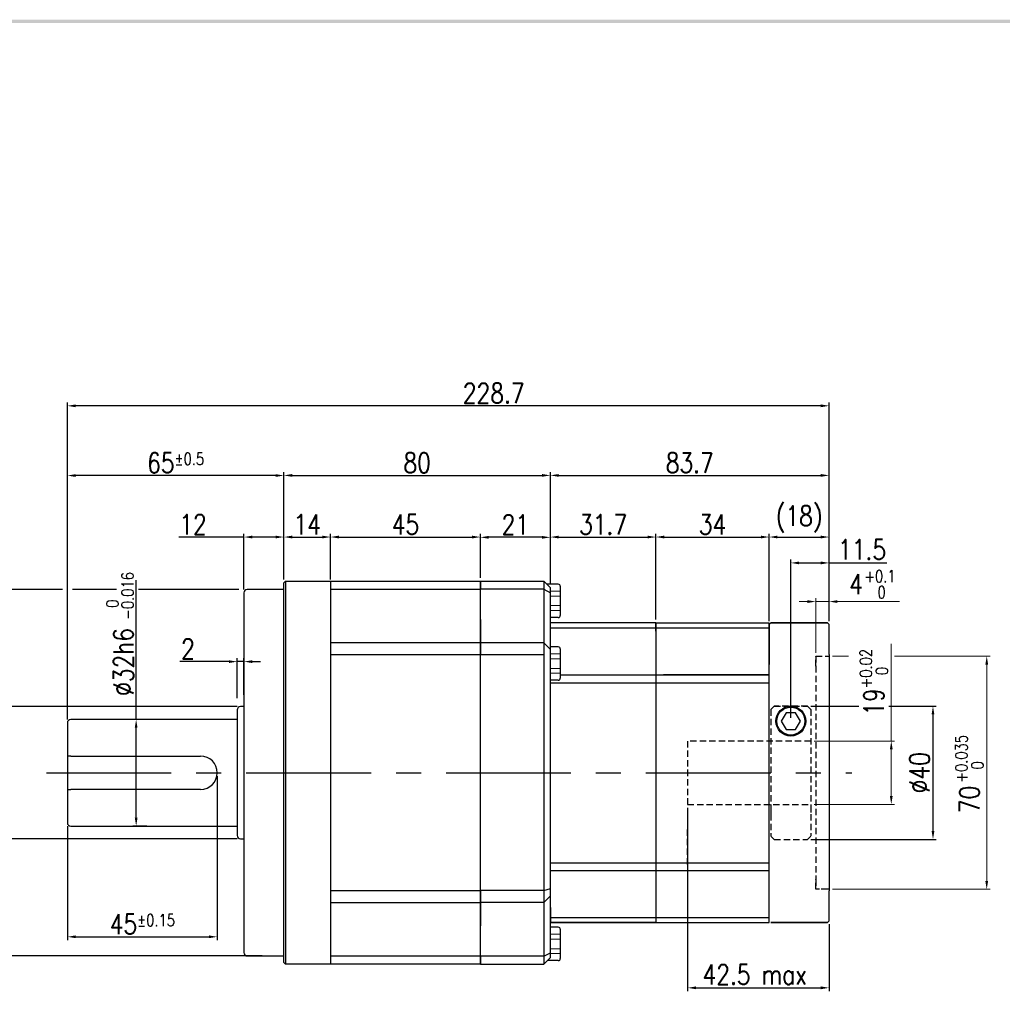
# Model space of a CAD drawing. Header units: millimetres. Extents: x 0 to 1567, y -633 to 570.
# Tile 4 of 5: x 277 to 572, y 274 to 570. Entities that reach past the tile are written whole.
import ezdxf

# ---------------------------------------------------------------- set-up
doc = ezdxf.new("R2010")
doc.units = ezdxf.units.MM
doc.header["$LTSCALE"] = 3
doc.header["$MEASUREMENT"] = 0
doc.header["$PDMODE"] = 1
for name, pattern in [('AM_ISO02W050x2', [3.75, 3, -0.75]), ('CENTER', [2, 1.25, -0.25, 0.25, -0.25]), ('HIDDEN', [9.525, 6.35, -3.175])]:
    doc.linetypes.add(name, pattern=pattern)
doc.layers.get('0').update_dxf_attribs({"linetype": 'CONTINUOUS'})
doc.layers.get('DEFPOINTS').update_dxf_attribs({"linetype": 'CONTINUOUS'})
for name, color, linetype in [('1', 1, 'CENTER'), ('3', 3, 'CONTINUOUS'), ('DIM', 3, 'CONTINUOUS'), ('OBJ', 7, 'CONTINUOUS')]:
    doc.layers.add(name, color=color, linetype=linetype)
for name, color, linetype, lineweight in [('AM_3N', 6, 'HIDDEN', 15), ('AM_5', 3, 'CONTINUOUS', 15), ('HIDDEN', 2, 'HIDDEN', 30)]:
    doc.layers.add(name, color=color, linetype=linetype, lineweight=lineweight)
doc.styles.add('WHGTXT', font='SIMPLEX.shx', dxfattribs={"width": 0.8, "bigfont": 'WHGTXT.shx'})
doc.dimstyles.new('WHGTXT', dxfattribs={"dimtxt": 3, "dimasz": 2.5, "dimexe": 1, "dimexo": 1, "dimgap": 0.8, "dimtad": 1, "dimdsep": 46, "dimtxsty": 'WHGTXT', "dimcen": 0, "dimclrd": 3, "dimclre": 3, "dimclrt": 3, "dimazin": 2, "dimtfac": 1, "dimtmove": 0, "dimatfit": 3, "dimfxl": 1, "dimtolj": 1, "dimtzin": 0, "dimarcsym": 0})
doc.dimstyles.new('WHGTXT$0', dxfattribs={"dimtxt": 3, "dimasz": 2.5, "dimexe": 1, "dimexo": 1, "dimgap": 1, "dimtad": 1, "dimdec": 4, "dimdsep": 46, "dimtxsty": 'WHGTXT', "dimcen": 0, "dimclrd": 3, "dimclre": 3, "dimclrt": 3, "dimadec": 0, "dimazin": 0, "dimtfac": 1, "dimtdec": 4, "dimtmove": 0, "dimatfit": 3, "dimfxl": 1, "dimtvp": 1, "dimtolj": 1, "dimtzin": 0, "dimlwd": -1, "dimlwe": -1, "dimarcsym": 0})

# ---------------------------------------------------------------- blocks, each defined once
blk = doc.blocks.new('*D63')
at = {"layer": '3', "color": 3}
for p, q in [((477.35, 333.31), (477.35, 278.24)), ((519.85, 298.31), (519.85, 278.24)), ((479.85, 279.24), (517.35, 279.24))]:
    blk.add_line(p, q, dxfattribs=at)
for points in [[(479.85, 279.66), (479.85, 278.82), (477.35, 279.24)], [(517.35, 279.66), (517.35, 278.82), (519.85, 279.24)]]:
    blk.add_solid(points, dxfattribs=at)
at = {"layer": 'DEFPOINTS', "color": 0}
for p in [(477.35, 334.31), (519.85, 299.31), (519.85, 279.24)]:
    blk.add_point(p, dxfattribs=at)
at = {"layer": '3', "color": 3, "insert": (497.5, 283.24), "char_height": 6, "attachment_point": 5, "style": 'WHGTXT'}
blk.add_mtext('\\A1;42.5 max', dxfattribs=at)
blk = doc.blocks.new('*D68')
at = {"color": 3, "lineweight": -2}
for p, q in [((436.15, 400.31), (436.15, 434.09)), ((438.65, 433.09), (517.35, 433.09)), ((519.85, 389.31), (519.85, 434.09))]:
    blk.add_line(p, q, dxfattribs=at)
at = {"color": 3}
for points in [[(438.65, 433.5), (438.65, 432.67), (436.15, 433.09)], [(517.35, 433.5), (517.35, 432.67), (519.85, 433.09)]]:
    blk.add_solid(points, dxfattribs=at)
at = {"layer": 'DEFPOINTS', "color": 0}
for p in [(519.85, 433.09), (436.15, 399.31), (519.85, 388.31)]:
    blk.add_point(p, dxfattribs=at)
at = {"color": 0, "insert": (478, 436.89), "char_height": 6, "attachment_point": 5, "style": 'WHGTXT'}
blk.add_mtext('\\A1;83.7', dxfattribs=at)
blk = doc.blocks.new('*D69')
at = {"color": 3, "lineweight": -2}
for p, q in [((356.15, 401.81), (356.15, 434.09)), ((358.65, 433.09), (433.65, 433.09)), ((436.15, 400.31), (436.15, 434.09))]:
    blk.add_line(p, q, dxfattribs=at)
at = {"color": 3}
for points in [[(358.65, 433.51), (358.65, 432.67), (356.15, 433.09)], [(433.65, 433.51), (433.65, 432.67), (436.15, 433.09)]]:
    blk.add_solid(points, dxfattribs=at)
at = {"layer": 'DEFPOINTS', "color": 0}
for p in [(436.15, 433.09), (356.15, 400.81), (436.15, 399.31)]:
    blk.add_point(p, dxfattribs=at)
at = {"color": 0, "insert": (396.15, 436.89), "char_height": 6, "attachment_point": 5, "style": 'WHGTXT'}
blk.add_mtext('\\A1;80', dxfattribs=at)
blk = doc.blocks.new('*D70')
at = {"color": 3, "lineweight": -2}
for p, q in [((467.85, 389.81), (467.85, 415.59)), ((470.35, 414.59), (499.35, 414.59)), ((501.85, 389.31), (501.85, 415.59))]:
    blk.add_line(p, q, dxfattribs=at)
at = {"color": 3}
for points in [[(470.35, 415.01), (470.35, 414.17), (467.85, 414.59)], [(499.35, 415.01), (499.35, 414.17), (501.85, 414.59)]]:
    blk.add_solid(points, dxfattribs=at)
at = {"layer": 'DEFPOINTS', "color": 0}
for p in [(501.85, 414.59), (467.85, 388.81), (501.85, 388.31)]:
    blk.add_point(p, dxfattribs=at)
at = {"color": 0, "insert": (484.85, 418.39), "char_height": 6, "attachment_point": 5, "style": 'WHGTXT'}
blk.add_mtext('\\A1;34', dxfattribs=at)
blk = doc.blocks.new('*D77')
at = {"color": 3, "lineweight": -2}
for p, q in [((336.15, 342.81), (336.15, 293.56)), ((291.15, 327.81), (291.15, 293.56)), ((293.65, 294.56), (333.65, 294.56))]:
    blk.add_line(p, q, dxfattribs=at)
at = {"color": 3}
for points in [[(293.65, 294.98), (293.65, 294.15), (291.15, 294.56)], [(333.65, 294.98), (333.65, 294.15), (336.15, 294.56)]]:
    blk.add_solid(points, dxfattribs=at)
at = {"layer": 'DEFPOINTS', "color": 0}
for p in [(336.15, 343.81), (291.15, 328.81), (336.15, 294.56)]:
    blk.add_point(p, dxfattribs=at)
at = {"color": 0, "insert": (313.65, 298.36), "char_height": 6, "attachment_point": 5, "style": 'WHGTXT'}
blk.add_mtext('\\A2;45{\\H3.600000;±0.15}', dxfattribs=at)
blk = doc.blocks.new('*D78')
at = {"color": 3, "lineweight": -2}
for p, q in [((339.65, 377.18), (324.95, 377.18)), ((342.15, 366.21), (342.15, 378.18)), ((344.15, 377.18), (342.15, 377.18)), ((344.15, 367.21), (344.15, 378.18)), ((346.65, 377.18), (349.15, 377.18))]:
    blk.add_line(p, q, dxfattribs=at)
at = {"color": 3}
for points in [[(339.65, 377.59), (339.65, 376.76), (342.15, 377.18)], [(346.65, 377.59), (346.65, 376.76), (344.15, 377.18)]]:
    blk.add_solid(points, dxfattribs=at)
at = {"layer": 'DEFPOINTS', "color": 0}
for p in [(344.15, 377.18), (342.15, 365.21), (344.15, 366.21)]:
    blk.add_point(p, dxfattribs=at)
at = {"color": 0, "insert": (327.35, 380.98), "char_height": 6, "attachment_point": 5, "style": 'WHGTXT'}
blk.add_mtext('\\A1;2', dxfattribs=at)
blk = doc.blocks.new('*D79')
at = {"color": 3, "lineweight": -2}
for p, q in [((344.15, 414.58), (324.64, 414.58)), ((344.15, 398.81), (344.15, 415.58)), ((353.65, 414.58), (346.65, 414.58)), ((356.15, 401.81), (356.15, 415.58))]:
    blk.add_line(p, q, dxfattribs=at)
at = {"color": 3}
for points in [[(346.65, 415), (346.65, 414.17), (344.15, 414.58)], [(353.65, 415), (353.65, 414.17), (356.15, 414.58)]]:
    blk.add_solid(points, dxfattribs=at)
at = {"layer": 'DEFPOINTS', "color": 0}
for p in [(356.15, 414.58), (356.15, 400.81), (344.15, 397.81)]:
    blk.add_point(p, dxfattribs=at)
at = {"color": 0, "insert": (328.87, 418.38), "char_height": 6, "attachment_point": 5, "style": 'WHGTXT'}
blk.add_mtext('\\A1;12', dxfattribs=at)
blk = doc.blocks.new('*D80')
at = {"color": 3, "lineweight": -2}
for p, q in [((356.15, 401.81), (356.15, 415.58)), ((358.65, 414.58), (367.65, 414.58)), ((370.15, 401.81), (370.15, 415.58))]:
    blk.add_line(p, q, dxfattribs=at)
at = {"color": 3}
for points in [[(358.65, 415), (358.65, 414.17), (356.15, 414.58)], [(367.65, 415), (367.65, 414.17), (370.15, 414.58)]]:
    blk.add_solid(points, dxfattribs=at)
at = {"layer": 'DEFPOINTS', "color": 0}
for p in [(370.15, 414.58), (356.15, 400.81), (370.15, 400.81)]:
    blk.add_point(p, dxfattribs=at)
at = {"color": 0, "insert": (363.15, 418.38), "char_height": 6, "attachment_point": 5, "style": 'WHGTXT'}
blk.add_mtext('\\A1;14', dxfattribs=at)
blk = doc.blocks.new('*D81')
at = {"color": 3, "lineweight": -2}
for p, q in [((370.15, 402.31), (370.15, 415.58)), ((372.65, 414.58), (412.65, 414.58)), ((415.15, 402.31), (415.15, 415.58))]:
    blk.add_line(p, q, dxfattribs=at)
at = {"color": 3}
for points in [[(372.65, 415), (372.65, 414.17), (370.15, 414.58)], [(412.65, 415), (412.65, 414.17), (415.15, 414.58)]]:
    blk.add_solid(points, dxfattribs=at)
at = {"layer": 'DEFPOINTS', "color": 0}
for p in [(415.15, 414.58), (370.15, 401.31), (415.15, 401.31)]:
    blk.add_point(p, dxfattribs=at)
at = {"color": 0, "insert": (392.65, 418.38), "char_height": 6, "attachment_point": 5, "style": 'WHGTXT'}
blk.add_mtext('\\A1;45', dxfattribs=at)
blk = doc.blocks.new('*D82')
at = {"color": 3, "lineweight": -2}
for p, q in [((436.15, 400.31), (436.15, 415.58)), ((438.65, 414.58), (465.35, 414.58)), ((467.85, 389.81), (467.85, 415.58))]:
    blk.add_line(p, q, dxfattribs=at)
at = {"color": 3}
for points in [[(438.65, 415), (438.65, 414.17), (436.15, 414.58)], [(465.35, 415), (465.35, 414.17), (467.85, 414.58)]]:
    blk.add_solid(points, dxfattribs=at)
at = {"layer": 'DEFPOINTS', "color": 0}
for p in [(467.85, 414.58), (436.15, 399.31), (467.85, 388.81)]:
    blk.add_point(p, dxfattribs=at)
at = {"color": 0, "insert": (452, 418.38), "char_height": 6, "attachment_point": 5, "style": 'WHGTXT'}
blk.add_mtext('\\A1;31.7', dxfattribs=at)
blk = doc.blocks.new('*D83')
at = {"color": 3, "lineweight": -2}
for p, q in [((501.85, 389.81), (501.85, 415.58)), ((504.35, 414.58), (517.35, 414.58)), ((519.85, 389.31), (519.85, 415.58))]:
    blk.add_line(p, q, dxfattribs=at)
at = {"color": 3}
for points in [[(504.35, 415), (504.35, 414.17), (501.85, 414.58)], [(517.35, 415), (517.35, 414.17), (519.85, 414.58)]]:
    blk.add_solid(points, dxfattribs=at)
at = {"layer": 'DEFPOINTS', "color": 0}
for p in [(519.85, 414.58), (501.85, 388.81), (519.85, 388.31)]:
    blk.add_point(p, dxfattribs=at)
at = {"color": 0, "insert": (510.85, 419.95), "char_height": 6, "attachment_point": 5, "style": 'WHGTXT'}
blk.add_mtext('\\A1;(18)', dxfattribs=at)
blk = doc.blocks.new('*D84')
at = {"color": 3, "lineweight": -2}
for p, q in [((291.15, 359.81), (291.15, 454.98)), ((517.35, 453.98), (293.65, 453.98)), ((519.85, 389.31), (519.85, 454.98))]:
    blk.add_line(p, q, dxfattribs=at)
at = {"color": 3}
for points in [[(293.65, 454.4), (293.65, 453.56), (291.15, 453.98)], [(517.35, 454.4), (517.35, 453.56), (519.85, 453.98)]]:
    blk.add_solid(points, dxfattribs=at)
at = {"layer": 'DEFPOINTS', "color": 0}
for p in [(291.15, 453.98), (519.85, 388.31), (291.15, 358.81)]:
    blk.add_point(p, dxfattribs=at)
at = {"color": 0, "insert": (419.15, 457.78), "char_height": 6, "attachment_point": 5, "style": 'WHGTXT'}
blk.add_mtext('\\A1;228.7', dxfattribs=at)
blk = doc.blocks.new('*D85')
at = {"color": 3, "lineweight": -2}
for p, q in [((291.15, 359.81), (291.15, 434.05)), ((353.65, 433.05), (293.65, 433.05)), ((356.15, 401.81), (356.15, 434.05))]:
    blk.add_line(p, q, dxfattribs=at)
at = {"color": 3}
for points in [[(293.65, 433.47), (293.65, 432.63), (291.15, 433.05)], [(353.65, 433.47), (353.65, 432.63), (356.15, 433.05)]]:
    blk.add_solid(points, dxfattribs=at)
at = {"layer": 'DEFPOINTS', "color": 0}
for p in [(291.15, 433.05), (356.15, 400.81), (291.15, 358.81)]:
    blk.add_point(p, dxfattribs=at)
at = {"color": 0, "insert": (323.65, 436.85), "char_height": 6, "attachment_point": 5, "style": 'WHGTXT'}
blk.add_mtext('\\A2;65{\\H3.600000;±0.5}', dxfattribs=at)
blk = doc.blocks.new('*D86')
at = {"color": 3, "lineweight": -2}
for p, q in [((415.15, 402.31), (415.15, 415.5)), ((433.65, 414.5), (417.65, 414.5)), ((436.15, 400.31), (436.15, 415.5))]:
    blk.add_line(p, q, dxfattribs=at)
at = {"color": 3}
for points in [[(417.65, 414.92), (417.65, 414.08), (415.15, 414.5)], [(433.65, 414.92), (433.65, 414.08), (436.15, 414.5)]]:
    blk.add_solid(points, dxfattribs=at)
at = {"layer": 'DEFPOINTS', "color": 0}
for p in [(415.15, 414.5), (415.15, 401.31), (436.15, 399.31)]:
    blk.add_point(p, dxfattribs=at)
at = {"color": 3, "insert": (425.65, 418.3), "char_height": 6, "attachment_point": 5, "style": 'WHGTXT'}
blk.add_mtext('\\A1;21', dxfattribs=at)
blk = doc.blocks.new('*D87')
at = {"color": 3, "lineweight": -2}
for p, q in [((289.65, 398.81), (253.74, 398.81)), ((254.74, 396.31), (254.74, 291.31)), ((305.94, 398.81), (292.65, 398.81)), ((342.65, 398.81), (312.54, 398.81)), ((349.65, 288.81), (253.74, 288.81))]:
    blk.add_line(p, q, dxfattribs=at)
at = {"color": 3}
for points in [[(254.32, 396.31), (255.15, 396.31), (254.74, 398.81)], [(254.32, 291.31), (255.15, 291.31), (254.74, 288.81)]]:
    blk.add_solid(points, dxfattribs=at)
at = {"layer": 'DEFPOINTS', "color": 0}
for p in [(345.15, 398.81), (254.74, 288.81), (350.65, 288.81)]:
    blk.add_point(p, dxfattribs=at)
at = {"color": 0, "insert": (249.04, 341.5), "char_height": 6, "attachment_point": 5, "rotation": 90, "style": 'WHGTXT'}
blk.add_mtext('\\A1;\\A1;%%c110h7{\\H0.7x;\\S  0^ -0.035;\\H0.2381x;}', dxfattribs=at)
blk = doc.blocks.new('*D88')
at = {"layer": '3', "color": 3, "lineweight": -2}
for p, q in [((311.8, 359.81), (311.8, 388.3)), ((314.97, 359.81), (310.8, 359.81)), ((311.8, 330.31), (311.8, 357.31)), ((314.97, 327.81), (310.8, 327.81))]:
    blk.add_line(p, q, dxfattribs=at)
at = {"layer": '3', "color": 3}
for points in [[(311.38, 357.31), (312.21, 357.31), (311.8, 359.81)], [(311.38, 330.31), (312.21, 330.31), (311.8, 327.81)]]:
    blk.add_solid(points, dxfattribs=at)
at = {"layer": 'DEFPOINTS', "color": 0}
for p in [(315.97, 359.81), (311.8, 327.81), (315.97, 327.81)]:
    blk.add_point(p, dxfattribs=at)
at = {"layer": '3', "color": 3, "insert": (308, 377.1), "char_height": 6, "attachment_point": 5, "rotation": 90, "style": 'WHGTXT'}
blk.add_mtext('\\A1;%%c32h6', dxfattribs=at)
blk = doc.blocks.new('A$C1B8249F6')
at = {"layer": '3', "color": 9}
blk.add_trace([(0, 569.88), (1, 568.88), (800.82, 569.88), (800.82, 568.88)], dxfattribs=at)
blk = doc.blocks.new('*D92')
at = {"layer": '3', "color": 3}
for p, q in [((342.15, 363.66), (270.06, 363.66)), ((271.06, 361.16), (271.06, 326.46)), ((342.15, 323.96), (270.06, 323.96))]:
    blk.add_line(p, q, dxfattribs=at)
for points in [[(270.65, 361.16), (271.48, 361.16), (271.06, 363.66)], [(270.65, 326.46), (271.48, 326.46), (271.06, 323.96)]]:
    blk.add_solid(points, dxfattribs=at)
at = {"layer": 'DEFPOINTS', "color": 0}
for p in [(343.15, 363.66), (271.06, 323.96), (343.15, 323.96)]:
    blk.add_point(p, dxfattribs=at)
at = {"layer": '3', "color": 3, "insert": (267.06, 343.81), "char_height": 6, "attachment_point": 5, "rotation": 90, "style": 'WHGTXT'}
blk.add_mtext('\\A1;%%c39.7', dxfattribs=at)
blk = doc.blocks.new('*D93')
at = {"layer": '3', "color": 3}
for p, q in [((514.35, 363.81), (528.81, 363.81)), ((537.81, 363.81), (552.03, 363.81)), ((551.03, 361.31), (551.03, 326.31)), ((514.35, 323.81), (552.03, 323.81))]:
    blk.add_line(p, q, dxfattribs=at)
for points in [[(550.62, 361.31), (551.45, 361.31), (551.03, 363.81)], [(550.62, 326.31), (551.45, 326.31), (551.03, 323.81)]]:
    blk.add_solid(points, dxfattribs=at)
at = {"layer": 'DEFPOINTS', "color": 0}
for p in [(513.35, 363.81), (513.35, 323.81), (551.03, 323.81)]:
    blk.add_point(p, dxfattribs=at)
at = {"layer": '3', "color": 3, "insert": (547.03, 343.81), "char_height": 6, "attachment_point": 5, "rotation": 90, "style": 'WHGTXT'}
blk.add_mtext('\\A1;%%c40', dxfattribs=at)
blk = doc.blocks.new('*D94')
at = {"layer": '3', "color": 3}
for p, q in [((508.35, 360.31), (508.35, 407.81)), ((510.85, 406.81), (517.35, 406.81)), ((519.85, 389.31), (519.85, 407.81)), ((519.85, 406.81), (537.15, 406.81))]:
    blk.add_line(p, q, dxfattribs=at)
for points in [[(510.85, 407.23), (510.85, 406.39), (508.35, 406.81)], [(517.35, 407.23), (517.35, 406.39), (519.85, 406.81)]]:
    blk.add_solid(points, dxfattribs=at)
at = {"layer": 'DEFPOINTS', "color": 0}
for p in [(508.35, 406.81), (519.85, 388.31), (508.35, 359.31)]:
    blk.add_point(p, dxfattribs=at)
at = {"layer": '3', "color": 3, "insert": (529.75, 410.81), "char_height": 6, "attachment_point": 5, "style": 'WHGTXT'}
blk.add_mtext('\\A1;11.5', dxfattribs=at)

msp = doc.modelspace()

# ---------------------------------------------------------------- linework, layer by layer
for p, q in [((415.1487, 401.31407), (434.1487, 401.31407)), ((434.1487, 401.31407), (434.1487, 379.16941)), ((434.1487, 398.90718), (415.1487, 398.90718)), ((434.1487, 398.90718), (436.1487, 397.86266)), ((467.8487, 388.81407), (436.1487, 388.81407)), ((436.1487, 387.30994), (501.8487, 387.30994)), ((434.1487, 382.81407), (415.1487, 382.81407)), ((434.1487, 382.81407), (436.1487, 380.81407)), ((434.1487, 379.16941), (415.1487, 379.16941)), ((434.1487, 379.16941), (434.1487, 286.31407)), ((436.1487, 370.85571), (501.8487, 370.85571)), ((436.1487, 316.77244), (501.8487, 316.77244)), ((434.1487, 308.45873), (415.1487, 308.45873)), ((434.1487, 308.45873), (436.1487, 309.02902)), ((434.1487, 304.81407), (415.1487, 304.81407)), ((434.1487, 304.81407), (436.1487, 306.81407)), ((436.1487, 300.31821), (501.8487, 300.31821)), ((467.8487, 298.81407), (501.8487, 298.81407)), ((434.1487, 288.72097), (436.1487, 289.76548)), ((434.1487, 288.72097), (415.1487, 288.72097)), ((415.1487, 286.31407), (434.1487, 286.31407))]:
    msp.add_line(p, q)
at = {"ltscale": 25.4}
for p, q in [((501.8487, 373.21407), (470.1487, 373.21407)), ((482.27772, 314.41407), (470.1487, 314.41407))]:
    msp.add_line(p, q, dxfattribs=at)
at = {"layer": '1', "ltscale": 10}
msp.add_line((284.84088, 343.81407), (526.67545, 343.81407), dxfattribs=at)
at = {"layer": '3'}
msp.add_line((311.79777, 380.67658), (311.79777, 401.60874), dxfattribs=at)
at = {"layer": 'AM_3N', "linetype": 'AM_ISO02W050x2'}
for p, q in [((439.1487, 398.3109), (436.1487, 398.3109)), ((439.1487, 396.86715), (436.1487, 396.86715)), ((439.1487, 393.97965), (436.1487, 393.97965)), ((439.1487, 392.5359), (436.1487, 392.5359)), ((439.1487, 379.49233), (436.1487, 379.49233)), ((439.1487, 378.04858), (436.1487, 378.04858)), ((439.1487, 375.16108), (436.1487, 375.16108)), ((439.1487, 373.71733), (436.1487, 373.71733)), ((439.1487, 295.30289), (436.1487, 295.30289)), ((439.1487, 293.85914), (436.1487, 293.85914)), ((439.1487, 290.97164), (436.1487, 290.97164)), ((439.1487, 289.52789), (436.1487, 289.52789))]:
    msp.add_line(p, q, dxfattribs=at)
at = {"layer": 'AM_5', "color": 3}
for p, q in [((519.8487, 389.31407), (519.8487, 400.22443)), ((515.8487, 379.81407), (515.8487, 396.20126)), ((513.3487, 395.20126), (510.8487, 395.20126)), ((515.8487, 395.20126), (519.8487, 395.20126)), ((522.3487, 395.20126), (541.02013, 395.20126)), ((538.50887, 353.31407), (538.50887, 382.49979)), ((520.8487, 378.81407), (525.65963, 378.81407)), ((539.51956, 378.81407), (568.16764, 378.81407)), ((567.16764, 376.31407), (567.16764, 311.31407)), ((515.3487, 353.31407), (539.50887, 353.31407)), ((538.50887, 336.81407), (538.50887, 350.81407)), ((515.3487, 334.31407), (539.50887, 334.31407)), ((520.8487, 308.81407), (568.16764, 308.81407))]:
    msp.add_line(p, q, dxfattribs=at)
for points in [[(513.3487, 395.61792), (513.3487, 394.78459), (515.8487, 395.20126)], [(522.3487, 395.61792), (522.3487, 394.78459), (519.8487, 395.20126)], [(566.75098, 376.31407), (567.58431, 376.31407), (567.16764, 378.81407)], [(538.0922, 350.81407), (538.92553, 350.81407), (538.50887, 353.31407)], [(538.0922, 336.81407), (538.92553, 336.81407), (538.50887, 334.31407)], [(566.75098, 311.31407), (567.58431, 311.31407), (567.16764, 308.81407)]]:
    msp.add_solid(points, dxfattribs=at)
at = {"layer": 'DIM'}
for p, q in [((356.6487, 401.31407), (356.6487, 390.31407)), ((356.6487, 390.31407), (356.6487, 297.31407)), ((356.6487, 297.31407), (356.6487, 286.31407))]:
    msp.add_line(p, q, dxfattribs=at)
at = {"layer": 'HIDDEN', "ltscale": 0.1}
for p, q in [((515.8487, 378.81407), (515.8487, 375.81407)), ((515.8487, 378.81407), (519.3487, 378.81407)), ((515.8487, 378.81407), (519.8487, 378.81407)), ((515.8487, 375.81407), (515.8487, 378.81407)), ((515.8487, 378.81407), (515.8487, 378.81407)), ((515.8487, 375.81407), (515.8487, 311.81407)), ((503.3487, 363.81405), (502.3487, 362.81404)), ((503.3487, 363.81405), (502.3487, 362.81404)), ((503.3487, 363.81405), (513.3487, 363.81405)), ((513.3487, 363.81405), (503.3487, 363.81405)), ((514.3487, 362.81404), (513.3487, 363.81405)), ((514.3487, 362.81404), (513.3487, 363.81405)), ((502.3487, 362.81404), (502.3487, 324.8404)), ((514.3487, 362.81404), (514.3487, 324.8404)), ((477.3487, 353.31407), (477.3487, 334.31407)), ((514.3487, 353.31407), (477.3487, 353.31407)), ((477.3487, 334.31407), (514.3487, 334.31407)), ((502.3487, 332.81407), (502.3487, 330.06407)), ((514.3487, 332.83966), (514.3487, 331.8558)), ((477.3487, 328.81407), (477.3487, 326.81407)), ((477.3487, 328.81406), (477.3487, 323.31408)), ((477.3487, 316.31407), (477.3487, 326.81407)), ((502.3487, 324.81539), (503.3487, 323.81407)), ((503.3487, 323.81407), (513.3487, 323.81407)), ((513.3487, 323.81407), (514.3487, 324.81539)), ((477.3487, 316.31407), (477.3487, 314.81407)), ((515.8487, 311.81407), (515.8487, 308.81407)), ((515.8487, 308.81407), (515.8487, 311.81407)), ((519.3487, 308.81407), (515.8487, 308.81407)), ((519.8487, 308.81407), (515.8487, 308.81407))]:
    msp.add_line(p, q, dxfattribs=at)
at = {"layer": 'OBJ', "ltscale": 25.4}
for p, q in [((356.6487, 401.31407), (356.1487, 400.81407)), ((356.1487, 390.31407), (356.1487, 400.81407)), ((356.6487, 401.31407), (370.1487, 401.31407)), ((370.1487, 401.31407), (415.1487, 401.31407)), ((370.1487, 401.31407), (370.1487, 390.31407)), ((415.1487, 401.31407), (415.1487, 398.90718)), ((415.1487, 398.90718), (415.1487, 401.31407)), ((434.1487, 401.31407), (436.1487, 399.31407)), ((438.5487, 400.4234), (435.03938, 400.4234)), ((436.1487, 288.31407), (436.1487, 399.31407)), ((439.1487, 399.8234), (439.1487, 391.0234)), ((344.1487, 397.81407), (344.1487, 289.81407)), ((356.1487, 398.81407), (345.1487, 398.81407)), ((370.1487, 398.90718), (415.1487, 398.90718)), ((415.1487, 389.81407), (415.1487, 398.90718)), ((415.1487, 389.81407), (415.1487, 398.90718)), ((356.1487, 297.31407), (356.1487, 390.31407)), ((370.1487, 390.31407), (370.1487, 297.31407)), ((438.5487, 390.4234), (436.1487, 390.4234)), ((415.1487, 382.81407), (415.1487, 389.81407)), ((415.1487, 389.81407), (415.1487, 382.81407)), ((467.8487, 388.81407), (467.8487, 298.81407)), ((467.8487, 386.31407), (467.8487, 388.81407)), ((467.8487, 388.81407), (501.8487, 388.81407)), ((467.8487, 388.81407), (467.8487, 384.31407)), ((501.8487, 298.81407), (501.8487, 388.81407)), ((502.3487, 388.81407), (501.8487, 388.31407)), ((501.8487, 388.31407), (501.8487, 376.31407)), ((502.3487, 388.81407), (519.3487, 388.81407)), ((519.3487, 388.81407), (502.3487, 388.81407)), ((519.8487, 388.31407), (519.3487, 388.81407)), ((519.8487, 388.31407), (519.3487, 388.81407)), ((519.8487, 379.31407), (519.8487, 388.31407)), ((519.8487, 379.31407), (519.8487, 388.31407)), ((415.1487, 382.81407), (370.1487, 382.81407)), ((415.1487, 382.81407), (415.1487, 379.16941)), ((415.1487, 379.16941), (415.1487, 382.81407)), ((438.5487, 381.60483), (436.1487, 381.60483)), ((415.1487, 379.16941), (370.1487, 379.16941)), ((370.1487, 379.16941), (370.1487, 308.45873)), ((415.1487, 308.45873), (415.1487, 379.16941)), ((415.1487, 308.45873), (415.1487, 379.16941)), ((439.1487, 381.00483), (439.1487, 372.20483)), ((519.8487, 379.31407), (519.8487, 308.31407)), ((519.8487, 378.81407), (519.8487, 308.81407)), ((439.1487, 373.21407), (501.8487, 373.21407)), ((470.1487, 373.21407), (501.8487, 373.21407)), ((438.5487, 371.60483), (436.1487, 371.60483)), ((344.1487, 363.66407), (343.1487, 363.66407)), ((342.1487, 362.66407), (342.1487, 324.96407)), ((506.90533, 361.81407), (505.46195, 359.31407)), ((509.79208, 361.81407), (506.90533, 361.81407)), ((511.23545, 359.31407), (509.79208, 361.81407)), ((291.1487, 358.81407), (291.1487, 348.81407)), ((342.1487, 359.81407), (292.1487, 359.81407)), ((505.46195, 359.31407), (506.90533, 356.81407)), ((509.79208, 356.81407), (511.23545, 359.31407)), ((506.90533, 356.81407), (509.79208, 356.81407)), ((291.1487, 353.81407), (291.1487, 333.81407)), ((291.1487, 348.81407), (291.1487, 338.81407)), ((292.1487, 348.81407), (291.1487, 348.81407)), ((291.1487, 348.81407), (291.1487, 338.81407)), ((292.1487, 348.81407), (331.1487, 348.81407)), ((291.1487, 338.81407), (292.1487, 338.81407)), ((291.1487, 338.81407), (291.1487, 328.81407)), ((331.1487, 338.81407), (292.1487, 338.81407)), ((292.1487, 327.81407), (342.1487, 327.81407)), ((343.1487, 323.96407), (344.1487, 323.96407)), ((501.8487, 314.41407), (436.1487, 314.41407)), ((370.1487, 308.45873), (415.1487, 308.45873)), ((415.1487, 308.45873), (415.1487, 304.81407)), ((415.1487, 304.81407), (415.1487, 308.45873)), ((519.8487, 299.31407), (519.8487, 308.31407)), ((519.8487, 299.31407), (519.8487, 308.31407)), ((370.1487, 304.81407), (415.1487, 304.81407)), ((415.1487, 297.81407), (415.1487, 304.81407)), ((415.1487, 304.81407), (415.1487, 297.81407)), ((436.1487, 303.31407), (436.1487, 298.81407)), ((467.8487, 298.81407), (436.1487, 298.81407)), ((436.1487, 298.81407), (467.8487, 298.81407)), ((519.3487, 298.81407), (502.3487, 298.81407)), ((502.3487, 298.81407), (519.3487, 298.81407)), ((519.3487, 298.81407), (519.8487, 299.31407)), ((519.3487, 298.81407), (519.8487, 299.31407)), ((356.1487, 286.81407), (356.1487, 297.31407)), ((370.1487, 297.31407), (370.1487, 286.31407)), ((415.1487, 288.72097), (415.1487, 297.81407)), ((415.1487, 288.72097), (415.1487, 297.81407)), ((438.5487, 297.41539), (436.1487, 297.41539)), ((439.1487, 296.81539), (439.1487, 288.01539)), ((345.1487, 288.81407), (356.1487, 288.81407)), ((356.1487, 286.81407), (356.6487, 286.31407)), ((415.1487, 288.72097), (370.1487, 288.72097)), ((415.1487, 288.72097), (415.1487, 286.31407)), ((415.1487, 286.31407), (415.1487, 288.72097)), ((434.1487, 286.31407), (436.1487, 288.31407)), ((438.5487, 287.41539), (435.25002, 287.41539)), ((370.1487, 286.31407), (356.6487, 286.31407)), ((415.1487, 286.31407), (370.1487, 286.31407))]:
    msp.add_line(p, q, dxfattribs=at)
for radius in [4.5, 4.188]:
    msp.add_circle((508.3487, 359.31407), radius, dxfattribs=at)
for centre, radius, start, end in [((438.5487, 399.8234), 0.6, 0, 90), ((345.1487, 397.81407), 1, 90, 180), ((438.5487, 391.0234), 0.6, 270, 0), ((438.5487, 381.00483), 0.6, 0, 90), ((438.5487, 372.20483), 0.6, 270, 0), ((343.1487, 362.66407), 1, 90, 180), ((292.1487, 358.81407), 1, 90, 180), ((331.1487, 343.81407), 5, 270, 90), ((292.1487, 328.81407), 1, 180, 270), ((343.1487, 324.96407), 1, 180, 270), ((438.5487, 296.81539), 0.6, 0, 90), ((345.1487, 289.81407), 1, 180, 270), ((438.5487, 288.01539), 0.6, 270, 0)]:
    msp.add_arc(centre, radius, start, end, dxfattribs=at)

# ---------------------------------------------------------------- block references
msp.add_blockref('A$C1B8249F6', (0, 0.02938))

# ---------------------------------------------------------------- texts
at = {"layer": '3', "style": 'WHGTXT', "width": 0.8}
for s, p in [('-0.016', (311.039, 389.75758)), ('0', (306.44888, 393.31175))]:
    msp.add_text(s, height=3.6, rotation=90, dxfattribs=at).set_placement(p)
at = {"layer": 'AM_5', "color": 3, "style": 'WHGTXT', "width": 0.8}
for s, height, p in [('4', 6, (525.8487, 397.40126)), ('+0.1', 3.6, (530.42013, 401.00126)), ('  0', 3.6, (530.42013, 396.20126))]:
    msp.add_text(s, height=height, dxfattribs=at).set_placement(p)
for s, height, p in [('+0.02', 3.6, (532.70887, 369.15693)), ('  0', 3.6, (537.50887, 369.15693)), ('19', 6, (536.30887, 360.92836)), ('+0.035', 3.6, (561.36764, 340.84265)), ('  0', 3.6, (566.16764, 340.84265)), ('70', 6, (564.96764, 331.69979))]:
    msp.add_text(s, height=height, rotation=90, dxfattribs=at).set_placement(p)

# ---------------------------------------------------------------- dimensions: what is measured, and where the dimension line sits
at = {"color": 3}
for base, p1, p2, override, picture, middle in [((291.1487, 453.97974), (519.8487, 388.31407), (291.1487, 358.81407), {"dimtxt": 6, "dimlfac": 1, "dimlunit": 6, "dimclrt": 0}, '*D84', (419.1487, 453.97974)), ((356.1487, 414.58335), (344.1487, 397.81407), (356.1487, 400.81407), {"dimtxt": 6, "dimlfac": 1, "dimlunit": 6, "dimclrt": 0}, '*D79', (328.87029, 414.58335)), ((344.1487, 377.1775), (342.1487, 365.21407), (344.1487, 366.21407), {"dimtxt": 6, "dimlfac": 1, "dimlunit": 6, "dimclrt": 0}, '*D78', (327.3487, 377.1775)), ((336.1487, 294.56472), (291.1487, 328.81407), (336.1487, 343.81407), {"dimtxt": 6, "dimgap": 0.8, "dimlfac": 1, "dimlunit": 6, "dimclrt": 0, "dimtol": 1, "dimlim": 0, "dimtp": 0.15, "dimtm": 0.15, "dimtfac": 0.6, "dimtolj": 2, "dimtzin": 8}, '*D77', (313.6487, 294.56472))]:
    dim = msp.add_linear_dim(base=base, p1=p1, p2=p2, dimstyle='WHGTXT', override=override, dxfattribs=at)
    dim.commit()
    dim.dimension.update_dxf_attribs({"geometry": picture, "text_midpoint": middle, "dimtype": 160})
for base, p1, p2, dimstyle, override, picture, middle in [((291.1487, 433.04991), (356.1487, 400.81407), (291.1487, 358.81407), 'WHGTXT', {"dimtxt": 6, "dimgap": 0.8, "dimlfac": 1, "dimlunit": 6, "dimclrt": 0, "dimtol": 1, "dimlim": 0, "dimtp": 0.5, "dimtm": 0.5, "dimtfac": 0.6, "dimtolj": 2, "dimtzin": 8}, '*D85', (323.6487, 436.84991)), ((436.1487, 433.08955), (356.1487, 400.81407), (436.1487, 399.31407), 'WHGTXT$0', {"dimtxt": 6, "dimgap": 0.8, "dimdec": 2, "dimlfac": 1, "dimlunit": 6, "dimclrt": 0, "dimadec": 2, "dimazin": 2, "dimtdec": 2, "dimtvp": 0, "dimlwd": -2, "dimlwe": -2}, '*D69', (396.1487, 436.88955)), ((519.8487, 433.0866), (436.1487, 399.31407), (519.8487, 388.31407), 'WHGTXT$0', {"dimtxt": 6, "dimgap": 0.8, "dimdec": 2, "dimlfac": 1, "dimlunit": 6, "dimclrt": 0, "dimadec": 2, "dimazin": 2, "dimtdec": 2, "dimtvp": 0, "dimlwd": -2, "dimlwe": -2}, '*D68', (477.9987, 436.8866)), ((370.1487, 414.58335), (356.1487, 400.81407), (370.1487, 400.81407), 'WHGTXT', {"dimtxt": 6, "dimlfac": 1, "dimlunit": 6, "dimclrt": 0}, '*D80', (363.1487, 418.38335)), ((415.1487, 414.58335), (370.1487, 401.31407), (415.1487, 401.31407), 'WHGTXT', {"dimtxt": 6, "dimlfac": 1, "dimlunit": 6, "dimclrt": 0}, '*D81', (392.6487, 418.38335)), ((467.8487, 414.58335), (436.1487, 399.31407), (467.8487, 388.81407), 'WHGTXT$0', {"dimtxt": 6, "dimgap": 0.8, "dimdec": 2, "dimlfac": 1, "dimlunit": 6, "dimclrt": 0, "dimadec": 2, "dimazin": 2, "dimtdec": 2, "dimtvp": 0, "dimlwd": -2, "dimlwe": -2}, '*D82', (451.9987, 418.38335)), ((501.8487, 414.58843), (467.8487, 388.81407), (501.8487, 388.31407), 'WHGTXT$0', {"dimtxt": 6, "dimgap": 0.8, "dimdec": 2, "dimlfac": 1, "dimlunit": 6, "dimclrt": 0, "dimadec": 2, "dimazin": 2, "dimtdec": 2, "dimtvp": 0, "dimlwd": -2, "dimlwe": -2}, '*D70', (484.8487, 418.38843))]:
    dim = msp.add_linear_dim(base=base, p1=p1, p2=p2, dimstyle=dimstyle, override=override, dxfattribs=at)
    dim.commit()
    dim.dimension.update_dxf_attribs({"geometry": picture, "text_midpoint": middle})
dim = msp.add_linear_dim(base=(519.8487, 414.58335), p1=(501.8487, 388.81407), p2=(519.8487, 388.31407), text='(<>)', dimstyle='WHGTXT$0', override={"dimtxt": 6, "dimgap": 0.8, "dimdec": 2, "dimlfac": 1, "dimlunit": 6, "dimclrt": 0, "dimadec": 2, "dimazin": 2, "dimtdec": 2, "dimtvp": 0, "dimlwd": -2, "dimlwe": -2}, dxfattribs=at)
dim.commit()
dim.dimension.update_dxf_attribs({"geometry": '*D83', "text_midpoint": (510.8487, 419.95478)})
dim = msp.add_linear_dim(base=(415.1487, 414.50142), p1=(436.1487, 399.31407), p2=(415.1487, 401.31407), dimstyle='WHGTXT', override={"dimtxt": 6, "dimlfac": 1})
dim.commit()
dim.dimension.update_dxf_attribs({"geometry": '*D86', "text_midpoint": (425.6487, 418.30142)})
dim = msp.add_linear_dim(base=(254.73518, 288.81407), p1=(345.1487, 398.81407), p2=(350.6487, 288.81407), angle=90, text='\\A1;%%c<>h7{\\H0.7x;\\S  0^ -0.035;\\H0.2381x;}', dimstyle='WHGTXT', override={"dimtxt": 6, "dimlfac": 1, "dimlunit": 6, "dimclrt": 0}, dxfattribs=at)
dim.commit()
dim.dimension.update_dxf_attribs({"geometry": '*D87', "text_midpoint": (254.73518, 341.50266), "dimtype": 160})
at = {"layer": '3'}
dim = msp.add_linear_dim(base=(508.3487, 406.81056), p1=(519.8487, 388.31407), p2=(508.3487, 359.31407), dimstyle='WHGTXT$0', override={"dimtxt": 6, "dimtp": 0.1, "dimtdec": 3, "dimfxl": 0.18}, dxfattribs=at)
dim.commit()
dim.dimension.update_dxf_attribs({"geometry": '*D94', "text_midpoint": (529.7487, 406.81056), "dimtype": 160})
for base, p1, p2, text, dimstyle, override, picture, middle in [((311.79777, 327.81407), (315.96633, 359.81407), (315.96633, 327.81407), '%%c<>h6', 'WHGTXT', {"dimtxt": 6, "dimlfac": 1}, '*D88', (311.79777, 377.10431)), ((551.03181, 323.81407), (513.3487, 363.81405), (513.3487, 323.81407), '%%c40', 'WHGTXT$0', {"dimtxt": 6, "dimtp": 0.1, "dimtdec": 3, "dimfxl": 0.18}, '*D93', (551.03181, 343.81406))]:
    dim = msp.add_linear_dim(base=base, p1=p1, p2=p2, angle=90, text=text, dimstyle=dimstyle, override=override, dxfattribs=at)
    dim.commit()
    dim.dimension.update_dxf_attribs({"geometry": picture, "text_midpoint": middle, "dimtype": 160})
dim = msp.add_linear_dim(base=(271.06374, 323.96407), p1=(343.1487, 363.66407), p2=(343.1487, 323.96407), angle=90, text='%%c<>', dimstyle='WHGTXT$0', override={"dimtxt": 6, "dimtp": 0.1, "dimtdec": 3, "dimfxl": 0.18}, dxfattribs=at)
dim.commit()
dim.dimension.update_dxf_attribs({"geometry": '*D92', "text_midpoint": (267.06374, 343.81407)})
dim = msp.add_linear_dim(base=(519.8487, 279.24035), p1=(477.3487, 334.31407), p2=(519.8487, 299.31407), text='42.5 max', dimstyle='WHGTXT$0', override={"dimtxt": 6, "dimtp": 0.1, "dimtdec": 3}, dxfattribs=at)
dim.commit()
dim.dimension.update_dxf_attribs({"geometry": '*D63', "text_midpoint": (497.49766, 279.24035), "dimtype": 160})

doc.saveas('drawing.dxf')
